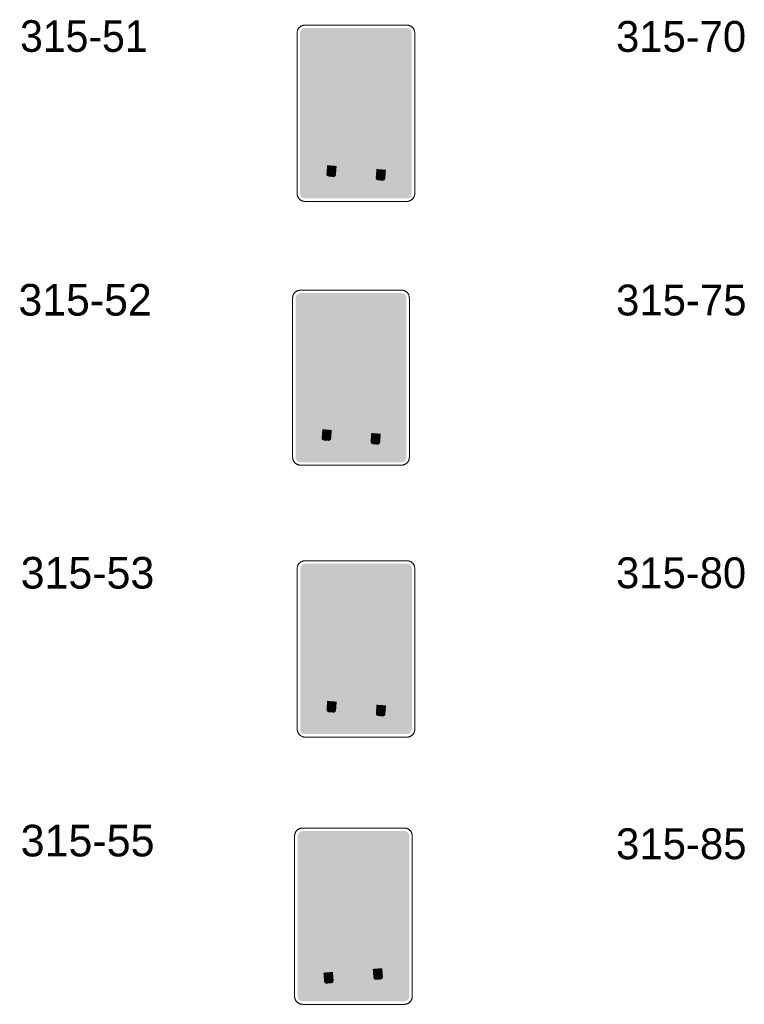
# Model space of a CAD drawing. Header units: millimetres. Extents: x 27 to 616, y -913 to 238.
# Tile 8 of 38: x 195 to 294, y -613 to -479. Entities that reach past the tile are written whole.
import ezdxf
from ezdxf.enums import TextEntityAlignment as Align

# ---------------------------------------------------------------- set-up
doc = ezdxf.new("R2010")
doc.units = ezdxf.units.MM
doc.header["$LTSCALE"] = 5
doc.linetypes.add('AUSGEZOGEN', pattern=[0])
doc.layers.add('Ebene_1', color=7, linetype='Continuous', true_color=0x000000)
doc.layers.add('Layer13', color=5, linetype='Continuous', true_color=0x0000ff)
doc.styles.add('Arial', font='arial.ttf')

msp = doc.modelspace()

# ---------------------------------------------------------------- hatches: boundary and pattern name
at = {"layer": 'Ebene_1', "linetype": 'AUSGEZOGEN', "lineweight": 18, "true_color": 0xfffffe}
h = msp.add_hatch(color=7, dxfattribs=at)
h.paths.add_polyline_path([(236.11, -490.21), (236.11, -481.49), (239.54, -481.49), (240.07, -481.54), (240.57, -481.7), (241.02, -481.94), (241.41, -482.27), (241.73, -482.66), (241.97, -483.11), (242.13, -483.6), (242.18, -484.14), (242.13, -484.67), (241.97, -485.17), (241.73, -485.62), (241.41, -486.01), (241.02, -486.33), (240.57, -486.58), (240.07, -486.73), (239.54, -486.78), (237.43, -486.78), (237.43, -490.21)], flags=0)
h.paths.add_polyline_path([(237.43, -485.54), (239.46, -485.54), (239.74, -485.51), (240, -485.43), (240.24, -485.3), (240.45, -485.13), (240.62, -484.92), (240.75, -484.68), (240.83, -484.42), (240.86, -484.14), (240.83, -483.85), (240.75, -483.59), (240.62, -483.35), (240.45, -483.15), (240.24, -482.97), (240, -482.85), (239.74, -482.76), (239.46, -482.74), (237.43, -482.74)], flags=0)
for points in [[(246.07, -488.5), (244.35, -490.21), (243.4, -490.21), (244.73, -488.88), (240.07, -488.88), (240.07, -488.12), (244.73, -488.12), (243.4, -486.78), (244.35, -486.78)], [(236.78, -496.4), (236.83, -496.2), (236.94, -496.02), (237.08, -495.86), (237.34, -495.49), (238.35, -493.58), (238.44, -493.45), (238.57, -493.36), (238.71, -493.3), (238.87, -493.29), (244.29, -493.71), (244.45, -493.74), (244.58, -493.82), (244.69, -493.93), (244.77, -494.07), (245.47, -496.11), (245.67, -496.52), (245.79, -496.7), (245.87, -496.89), (245.89, -497.1), (245.78, -498.51), (245.72, -498.72), (245.59, -498.88), (245.41, -498.98), (245.2, -499.01), (237.17, -498.4), (236.97, -498.34), (236.8, -498.21), (236.7, -498.03), (236.67, -497.81)], [(237.16, -498.61), (238.46, -498.71), (238.37, -499.91), (238.33, -500.03), (238.25, -500.13), (238.15, -500.19), (238.02, -500.21), (237.37, -500.16), (237.24, -500.12), (237.14, -500.04), (237.08, -499.94), (237.07, -499.81)], [(243.88, -499.13), (245.18, -499.23), (245.09, -500.42), (245.05, -500.54), (244.98, -500.64), (244.87, -500.7), (244.74, -500.72), (244.09, -500.67), (243.96, -500.64), (243.87, -500.56), (243.81, -500.45), (243.79, -500.32)], [(235.13, -501.49), (235.13, -500.21), (240.51, -500.21), (240.51, -500.72), (247.05, -500.72), (247.05, -501.49)], [(239.4, -524.57), (241.1, -522.87), (242.05, -522.87), (240.73, -524.19), (245.35, -524.19), (245.35, -524.95), (240.73, -524.95), (242.05, -526.27), (241.1, -526.27)], [(236.14, -532.42), (236.19, -532.22), (236.3, -532.04), (236.44, -531.88), (236.7, -531.51), (237.7, -529.61), (237.79, -529.49), (237.91, -529.39), (238.06, -529.34), (238.21, -529.33), (243.59, -529.74), (243.75, -529.77), (243.88, -529.85), (243.99, -529.96), (244.06, -530.1), (244.77, -532.12), (244.96, -532.53), (245.08, -532.71), (245.16, -532.9), (245.18, -533.11), (245.07, -534.51), (245.01, -534.71), (244.88, -534.87), (244.7, -534.98), (244.49, -535), (236.53, -534.4), (236.32, -534.34), (236.16, -534.21), (236.06, -534.03), (236.03, -533.82)], [(236.51, -534.61), (237.8, -534.71), (237.71, -535.89), (237.68, -536.02), (237.6, -536.11), (237.49, -536.18), (237.37, -536.19), (236.72, -536.14), (236.6, -536.11), (236.5, -536.03), (236.44, -535.92), (236.42, -535.79)], [(243.18, -535.12), (244.48, -535.22), (244.39, -536.4), (244.35, -536.52), (244.27, -536.62), (244.17, -536.68), (244.04, -536.7), (243.39, -536.65), (243.27, -536.62), (243.17, -536.54), (243.11, -536.43), (243.09, -536.3)], [(234.5, -537.46), (234.5, -536.19), (239.84, -536.19), (239.84, -536.7), (246.33, -536.7), (246.33, -537.46)], [(241.18, -559.44), (242.89, -557.73), (243.84, -557.73), (242.51, -559.06), (247.17, -559.06), (247.17, -559.82), (242.51, -559.82), (243.84, -561.15), (242.89, -561.15)], [(247.17, -562.86), (245.46, -564.58), (244.51, -564.58), (245.84, -563.25), (241.18, -563.25), (241.18, -562.48), (245.84, -562.48), (244.51, -561.15), (245.46, -561.15)], [(236.79, -569.44), (236.84, -569.24), (236.95, -569.06), (237.09, -568.9), (237.35, -568.52), (238.36, -566.62), (238.45, -566.49), (238.58, -566.4), (238.72, -566.34), (238.88, -566.33), (244.3, -566.74), (244.46, -566.78), (244.59, -566.85), (244.7, -566.97), (244.78, -567.11), (245.48, -569.14), (245.68, -569.55), (245.8, -569.74), (245.88, -569.93), (245.9, -570.14), (245.79, -571.55), (245.73, -571.75), (245.6, -571.92), (245.42, -572.02), (245.21, -572.05), (237.18, -571.44), (236.98, -571.38), (236.81, -571.25), (236.71, -571.07), (236.68, -570.85)], [(237.17, -571.65), (238.47, -571.75), (238.38, -572.94), (238.34, -573.07), (238.27, -573.17), (238.16, -573.23), (238.03, -573.24), (237.38, -573.19), (237.25, -573.16), (237.16, -573.08), (237.09, -572.97), (237.08, -572.84)], [(235.14, -574.53), (235.14, -573.25), (240.52, -573.25), (240.52, -573.76), (247.06, -573.76), (247.06, -574.53)], [(243.89, -572.17), (245.19, -572.26), (245.1, -573.46), (245.07, -573.58), (244.99, -573.68), (244.88, -573.74), (244.75, -573.76), (244.1, -573.71), (243.98, -573.67), (243.88, -573.6), (243.82, -573.49), (243.8, -573.36)], [(245.06, -605.88), (245.16, -607.29), (245.14, -607.5), (245.03, -607.69), (244.87, -607.81), (244.66, -607.87), (236.64, -608.49), (236.43, -608.46), (236.25, -608.36), (236.12, -608.19), (236.06, -607.98), (235.95, -606.58), (235.97, -606.37), (236.05, -606.17), (236.17, -605.99), (236.37, -605.58), (237.07, -603.55), (237.15, -603.41), (237.25, -603.29), (237.39, -603.22), (237.54, -603.18), (242.97, -602.77), (243.12, -602.78), (243.27, -602.84), (243.39, -602.93), (243.49, -603.06), (244.49, -604.96), (244.75, -605.34), (244.9, -605.5), (245.01, -605.68), (245.06, -605.88), (245.05, -605.83), (245.05, -605.82)], [(244.68, -608.09), (244.77, -609.28), (244.75, -609.41), (244.69, -609.52), (244.59, -609.6), (244.47, -609.63), (243.82, -609.68), (243.69, -609.67), (243.58, -609.6), (243.5, -609.51), (243.47, -609.38), (243.38, -608.19)], [(237.96, -608.6), (238.05, -609.8), (238.03, -609.92), (237.97, -610.03), (237.87, -610.11), (237.75, -610.15), (237.1, -610.19), (236.97, -610.18), (236.86, -610.12), (236.78, -610.02), (236.75, -609.89), (236.66, -608.7)], [(246.71, -610.96), (234.79, -610.96), (234.79, -610.2), (241.33, -610.2), (241.33, -609.68), (246.71, -609.68)]]:
    msp.add_hatch(color=7, dxfattribs=at).paths.add_polyline_path(points, flags=0)
h = msp.add_hatch(color=7, dxfattribs=at)
h.paths.add_polyline_path([(235.48, -526.27), (235.48, -517.62), (238.87, -517.62), (239.4, -517.67), (239.9, -517.82), (240.34, -518.07), (240.73, -518.39), (241.05, -518.78), (241.29, -519.22), (241.45, -519.71), (241.5, -520.24), (241.45, -520.77), (241.29, -521.27), (241.05, -521.71), (240.73, -522.1), (240.34, -522.42), (239.9, -522.66), (239.4, -522.82), (238.87, -522.87), (236.79, -522.87), (236.79, -526.27)], flags=0)
h.paths.add_polyline_path([(236.79, -521.63), (238.8, -521.63), (239.08, -521.61), (239.34, -521.52), (239.57, -521.4), (239.78, -521.23), (239.95, -521.02), (240.08, -520.78), (240.16, -520.52), (240.19, -520.24), (240.16, -519.96), (240.08, -519.7), (239.95, -519.47), (239.78, -519.26), (239.57, -519.09), (239.34, -518.96), (239.08, -518.88), (238.8, -518.85), (236.79, -518.85)], flags=0)
h = msp.add_hatch(color=7, dxfattribs=at)
h.paths.add_polyline_path([(235.03, -563.25), (235.03, -554.53), (238.45, -554.53), (238.98, -554.58), (239.48, -554.74), (239.93, -554.98), (240.32, -555.3), (240.65, -555.7), (240.89, -556.14), (241.04, -556.64), (241.1, -557.17), (241.04, -557.71), (240.89, -558.2), (240.65, -558.65), (240.32, -559.05), (239.93, -559.37), (239.48, -559.61), (238.98, -559.77), (238.45, -559.82), (236.35, -559.82), (236.35, -563.25)], flags=0)
h.paths.add_polyline_path([(236.35, -558.58), (238.37, -558.58), (238.66, -558.55), (238.92, -558.47), (239.16, -558.34), (239.36, -558.17), (239.53, -557.96), (239.66, -557.72), (239.75, -557.46), (239.77, -557.17), (239.75, -556.89), (239.66, -556.63), (239.53, -556.39), (239.36, -556.18), (239.16, -556.01), (238.92, -555.88), (238.66, -555.8), (238.37, -555.77), (236.35, -555.77)], flags=0)
h = msp.add_hatch(color=7, dxfattribs=at)
h.paths.add_polyline_path([(235.77, -599.69), (235.77, -590.97), (239.2, -590.97), (239.73, -591.02), (240.23, -591.18), (240.68, -591.42), (241.07, -591.75), (241.39, -592.14), (241.63, -592.59), (241.79, -593.08), (241.84, -593.62), (241.79, -594.15), (241.63, -594.65), (241.39, -595.1), (241.07, -595.49), (240.68, -595.81), (240.23, -596.05), (239.73, -596.21), (239.2, -596.26), (237.1, -596.26), (237.1, -599.69)], flags=0)
h.paths.add_polyline_path([(237.1, -595.02), (239.12, -595.02), (239.4, -594.99), (239.66, -594.91), (239.9, -594.78), (240.11, -594.61), (240.28, -594.4), (240.41, -594.16), (240.49, -593.9), (240.52, -593.62), (240.49, -593.33), (240.41, -593.07), (240.28, -592.83), (240.11, -592.63), (239.9, -592.45), (239.66, -592.33), (239.4, -592.24), (239.12, -592.22), (237.1, -592.22)], flags=0)
at = {"layer": 'Layer13', "linetype": 'AUSGEZOGEN', "lineweight": 18, "true_color": 0x0000ff}
for points in [[(234.14, -503.14), (233.88, -503.09), (233.67, -502.95), (233.53, -502.73), (233.48, -502.47), (233.48, -480.57), (233.53, -480.31), (233.67, -480.1), (233.88, -479.96), (234.14, -479.9), (248.03, -479.9), (248.29, -479.96), (248.51, -480.1), (248.65, -480.31), (248.7, -480.57), (248.7, -502.47), (248.65, -502.73), (248.51, -502.95), (248.29, -503.09), (248.03, -503.14)], [(237.88, -495.62), (238.75, -493.96), (238.84, -493.87), (238.96, -493.84), (244.12, -494.24), (244.24, -494.28), (244.31, -494.38), (244.92, -496.15)], [(233.52, -539.1), (233.27, -539.05), (233.05, -538.91), (232.91, -538.7), (232.86, -538.44), (232.86, -516.71), (232.91, -516.45), (233.05, -516.24), (233.27, -516.09), (233.52, -516.04), (247.31, -516.04), (247.56, -516.09), (247.77, -516.24), (247.92, -516.45), (247.97, -516.71), (247.97, -538.44), (247.92, -538.7), (247.77, -538.91), (247.56, -539.05), (247.31, -539.1)], [(237.23, -531.63), (238.1, -529.99), (238.18, -529.9), (238.3, -529.88), (243.42, -530.27), (243.54, -530.31), (243.61, -530.41), (244.22, -532.17)], [(234.16, -576.18), (233.9, -576.13), (233.68, -575.98), (233.54, -575.77), (233.49, -575.51), (233.49, -553.61), (233.54, -553.35), (233.68, -553.14), (233.9, -552.99), (234.16, -552.94), (248.04, -552.94), (248.3, -552.99), (248.52, -553.14), (248.66, -553.35), (248.71, -553.61), (248.71, -575.51), (248.66, -575.77), (248.52, -575.98), (248.3, -576.13), (248.04, -576.18)], [(237.89, -568.65), (238.76, -567), (238.85, -566.91), (238.97, -566.88), (244.13, -567.28), (244.25, -567.32), (244.32, -567.42), (244.94, -569.19)], [(233.81, -612.62), (233.55, -612.56), (233.33, -612.42), (233.19, -612.21), (233.14, -611.95), (233.14, -590.05), (233.19, -589.79), (233.33, -589.58), (233.55, -589.44), (233.81, -589.38), (247.69, -589.38), (247.95, -589.44), (248.16, -589.58), (248.31, -589.79), (248.36, -590.05), (248.36, -611.95), (248.31, -612.21), (248.16, -612.42), (247.95, -612.56), (247.69, -612.62)], [(243.96, -605.09), (236.91, -605.63), (237.53, -603.86), (237.6, -603.76), (237.72, -603.71), (242.88, -603.32), (243, -603.35), (243.08, -603.44)]]:
    msp.add_hatch(color=5, dxfattribs=at).paths.add_polyline_path(points, flags=0)

# ---------------------------------------------------------------- linework, layer by layer
at = {"layer": 'Ebene_1', "color": 18, "linetype": 'AUSGEZOGEN', "lineweight": 18, "true_color": 0x000000}
for p, q in [((233.08, -502.47), (233.08, -480.57)), ((234.14, -479.5), (248.03, -479.5)), ((249.1, -480.57), (249.1, -502.47)), ((248.03, -503.54), (234.14, -503.54)), ((232.46, -538.44), (232.46, -516.71)), ((233.52, -515.65), (247.31, -515.65)), ((248.37, -516.71), (248.37, -538.44)), ((247.31, -539.5), (233.52, -539.5)), ((234.16, -552.54), (248.04, -552.54)), ((233.09, -575.51), (233.09, -553.61)), ((249.11, -553.61), (249.11, -575.51)), ((248.04, -576.58), (234.16, -576.58)), ((233.81, -588.98), (247.69, -588.98)), ((232.74, -611.95), (232.74, -590.05)), ((248.76, -590.05), (248.76, -611.95)), ((247.69, -613.02), (233.81, -613.02))]:
    msp.add_line(p, q, dxfattribs=at)
for points in [[(233.08, -480.57), (233.08, -480.52), (233.08, -480.46), (233.09, -480.41), (233.1, -480.36), (233.11, -480.3), (233.12, -480.25), (233.14, -480.2), (233.16, -480.16), (233.18, -480.11), (233.21, -480.06), (233.23, -480.02), (233.26, -479.97), (233.29, -479.93), (233.32, -479.89), (233.35, -479.85), (233.39, -479.82), (233.43, -479.78), (233.46, -479.75), (233.5, -479.72), (233.55, -479.69), (233.59, -479.66), (233.63, -479.63), (233.68, -479.61), (233.73, -479.59), (233.78, -479.57), (233.83, -479.55), (233.88, -479.54), (233.93, -479.52), (233.98, -479.52), (234.04, -479.51), (234.09, -479.5), (234.14, -479.5)], [(248.03, -479.5), (248.09, -479.5), (248.14, -479.51), (248.2, -479.52), (248.25, -479.52), (248.3, -479.54), (248.35, -479.55), (248.4, -479.57), (248.45, -479.59), (248.5, -479.61), (248.54, -479.63), (248.59, -479.66), (248.63, -479.69), (248.67, -479.72), (248.71, -479.75), (248.75, -479.78), (248.79, -479.82), (248.82, -479.85), (248.86, -479.89), (248.89, -479.93), (248.92, -479.97), (248.95, -480.02), (248.97, -480.06), (249, -480.11), (249.02, -480.16), (249.04, -480.2), (249.05, -480.25), (249.07, -480.3), (249.08, -480.36), (249.09, -480.41), (249.1, -480.46), (249.1, -480.52), (249.1, -480.57)], [(234.14, -503.54), (234.09, -503.54), (234.04, -503.54), (233.98, -503.53), (233.93, -503.52), (233.88, -503.51), (233.83, -503.49), (233.78, -503.48), (233.73, -503.46), (233.68, -503.44), (233.63, -503.41), (233.59, -503.39), (233.55, -503.36), (233.5, -503.33), (233.46, -503.3), (233.43, -503.26), (233.39, -503.23), (233.35, -503.19), (233.32, -503.15), (233.29, -503.11), (233.26, -503.07), (233.23, -503.03), (233.21, -502.98), (233.18, -502.94), (233.16, -502.89), (233.14, -502.84), (233.12, -502.79), (233.11, -502.74), (233.1, -502.69), (233.09, -502.64), (233.08, -502.58), (233.08, -502.53), (233.08, -502.47)], [(249.1, -502.47), (249.1, -502.53), (249.1, -502.58), (249.09, -502.64), (249.08, -502.69), (249.07, -502.74), (249.05, -502.79), (249.04, -502.84), (249.02, -502.89), (249, -502.94), (248.97, -502.98), (248.95, -503.03), (248.92, -503.07), (248.89, -503.11), (248.86, -503.15), (248.82, -503.19), (248.79, -503.23), (248.75, -503.26), (248.71, -503.3), (248.67, -503.33), (248.63, -503.36), (248.59, -503.39), (248.54, -503.41), (248.5, -503.44), (248.45, -503.46), (248.4, -503.48), (248.35, -503.49), (248.3, -503.51), (248.25, -503.52), (248.2, -503.53), (248.14, -503.54), (248.09, -503.54), (248.03, -503.54)], [(232.46, -516.71), (232.46, -516.65), (232.47, -516.6), (232.48, -516.54), (232.48, -516.49), (232.5, -516.44), (232.51, -516.39), (232.53, -516.34), (232.55, -516.29), (232.57, -516.25), (232.59, -516.2), (232.62, -516.16), (232.64, -516.11), (232.67, -516.07), (232.71, -516.03), (232.74, -515.99), (232.77, -515.96), (232.81, -515.92), (232.85, -515.89), (232.89, -515.86), (232.93, -515.83), (232.97, -515.8), (233.02, -515.77), (233.06, -515.75), (233.11, -515.73), (233.16, -515.71), (233.21, -515.69), (233.26, -515.68), (233.31, -515.67), (233.36, -515.66), (233.41, -515.65), (233.47, -515.65), (233.52, -515.65)], [(247.31, -515.65), (247.36, -515.65), (247.41, -515.65), (247.47, -515.66), (247.52, -515.67), (247.57, -515.68), (247.62, -515.69), (247.67, -515.71), (247.72, -515.73), (247.77, -515.75), (247.81, -515.77), (247.86, -515.8), (247.9, -515.83), (247.94, -515.86), (247.98, -515.89), (248.02, -515.92), (248.06, -515.96), (248.09, -515.99), (248.12, -516.03), (248.16, -516.07), (248.18, -516.11), (248.21, -516.16), (248.24, -516.2), (248.26, -516.25), (248.28, -516.29), (248.3, -516.34), (248.32, -516.39), (248.33, -516.44), (248.34, -516.49), (248.35, -516.54), (248.36, -516.6), (248.36, -516.65), (248.37, -516.71)], [(233.52, -539.5), (233.47, -539.5), (233.41, -539.49), (233.36, -539.49), (233.31, -539.48), (233.26, -539.47), (233.21, -539.45), (233.16, -539.43), (233.11, -539.42), (233.06, -539.39), (233.02, -539.37), (232.97, -539.35), (232.93, -539.32), (232.89, -539.29), (232.85, -539.26), (232.81, -539.22), (232.77, -539.19), (232.74, -539.15), (232.71, -539.11), (232.67, -539.07), (232.64, -539.03), (232.62, -538.99), (232.59, -538.94), (232.57, -538.9), (232.55, -538.85), (232.53, -538.8), (232.51, -538.75), (232.5, -538.7), (232.48, -538.65), (232.48, -538.6), (232.47, -538.55), (232.46, -538.49), (232.46, -538.44)], [(248.37, -538.44), (248.36, -538.49), (248.36, -538.55), (248.35, -538.6), (248.34, -538.65), (248.33, -538.7), (248.32, -538.75), (248.3, -538.8), (248.28, -538.85), (248.26, -538.9), (248.24, -538.94), (248.21, -538.99), (248.18, -539.03), (248.16, -539.07), (248.12, -539.11), (248.09, -539.15), (248.06, -539.19), (248.02, -539.22), (247.98, -539.26), (247.94, -539.29), (247.9, -539.32), (247.86, -539.35), (247.81, -539.37), (247.77, -539.39), (247.72, -539.42), (247.67, -539.43), (247.62, -539.45), (247.57, -539.47), (247.52, -539.48), (247.47, -539.49), (247.41, -539.49), (247.36, -539.5), (247.31, -539.5)], [(233.09, -553.61), (233.09, -553.55), (233.09, -553.5), (233.1, -553.45), (233.11, -553.39), (233.12, -553.34), (233.14, -553.29), (233.15, -553.24), (233.17, -553.19), (233.19, -553.15), (233.22, -553.1), (233.24, -553.06), (233.27, -553.01), (233.3, -552.97), (233.33, -552.93), (233.36, -552.89), (233.4, -552.85), (233.44, -552.82), (233.48, -552.79), (233.52, -552.75), (233.56, -552.72), (233.6, -552.7), (233.65, -552.67), (233.69, -552.65), (233.74, -552.63), (233.79, -552.61), (233.84, -552.59), (233.89, -552.57), (233.94, -552.56), (233.99, -552.55), (234.05, -552.55), (234.1, -552.54), (234.16, -552.54)], [(248.04, -552.54), (248.1, -552.54), (248.15, -552.55), (248.21, -552.55), (248.26, -552.56), (248.31, -552.57), (248.36, -552.59), (248.41, -552.61), (248.46, -552.63), (248.51, -552.65), (248.55, -552.67), (248.6, -552.7), (248.64, -552.72), (248.68, -552.75), (248.72, -552.79), (248.76, -552.82), (248.8, -552.85), (248.84, -552.89), (248.87, -552.93), (248.9, -552.97), (248.93, -553.01), (248.96, -553.06), (248.98, -553.1), (249.01, -553.15), (249.03, -553.19), (249.05, -553.24), (249.06, -553.29), (249.08, -553.34), (249.09, -553.39), (249.1, -553.45), (249.11, -553.5), (249.11, -553.55), (249.11, -553.61)], [(234.16, -576.58), (234.1, -576.58), (234.05, -576.57), (233.99, -576.57), (233.94, -576.56), (233.89, -576.55), (233.84, -576.53), (233.79, -576.51), (233.74, -576.5), (233.69, -576.47), (233.65, -576.45), (233.6, -576.42), (233.56, -576.4), (233.52, -576.37), (233.48, -576.34), (233.44, -576.3), (233.4, -576.27), (233.36, -576.23), (233.33, -576.19), (233.3, -576.15), (233.27, -576.11), (233.24, -576.06), (233.22, -576.02), (233.19, -575.97), (233.17, -575.93), (233.15, -575.88), (233.14, -575.83), (233.12, -575.78), (233.11, -575.73), (233.1, -575.67), (233.09, -575.62), (233.09, -575.57), (233.09, -575.51)], [(249.11, -575.51), (249.11, -575.57), (249.11, -575.62), (249.1, -575.67), (249.09, -575.73), (249.08, -575.78), (249.06, -575.83), (249.05, -575.88), (249.03, -575.93), (249.01, -575.97), (248.98, -576.02), (248.96, -576.06), (248.93, -576.11), (248.9, -576.15), (248.87, -576.19), (248.84, -576.23), (248.8, -576.27), (248.76, -576.3), (248.72, -576.34), (248.68, -576.37), (248.64, -576.4), (248.6, -576.42), (248.55, -576.45), (248.51, -576.47), (248.46, -576.5), (248.41, -576.51), (248.36, -576.53), (248.31, -576.55), (248.26, -576.56), (248.21, -576.57), (248.15, -576.57), (248.1, -576.58), (248.04, -576.58)], [(232.74, -590.05), (232.74, -590), (232.74, -589.94), (232.75, -589.89), (232.76, -589.84), (232.77, -589.79), (232.79, -589.73), (232.8, -589.69), (232.82, -589.64), (232.84, -589.59), (232.87, -589.54), (232.89, -589.5), (232.92, -589.46), (232.95, -589.41), (232.98, -589.37), (233.02, -589.33), (233.05, -589.3), (233.09, -589.26), (233.13, -589.23), (233.17, -589.2), (233.21, -589.17), (233.25, -589.14), (233.3, -589.11), (233.34, -589.09), (233.39, -589.07), (233.44, -589.05), (233.49, -589.03), (233.54, -589.02), (233.59, -589.01), (233.64, -589), (233.7, -588.99), (233.75, -588.99), (233.81, -588.98)], [(247.69, -588.98), (247.75, -588.99), (247.8, -588.99), (247.85, -589), (247.91, -589.01), (247.96, -589.02), (248.01, -589.03), (248.06, -589.05), (248.11, -589.07), (248.15, -589.09), (248.2, -589.11), (248.24, -589.14), (248.29, -589.17), (248.33, -589.2), (248.37, -589.23), (248.41, -589.26), (248.45, -589.3), (248.48, -589.33), (248.52, -589.37), (248.55, -589.41), (248.58, -589.46), (248.6, -589.5), (248.63, -589.54), (248.65, -589.59), (248.68, -589.64), (248.69, -589.69), (248.71, -589.73), (248.73, -589.79), (248.74, -589.84), (248.75, -589.89), (248.75, -589.94), (248.76, -590), (248.76, -590.05)], [(233.81, -613.02), (233.75, -613.01), (233.7, -613.01), (233.64, -613), (233.59, -612.99), (233.54, -612.98), (233.49, -612.97), (233.44, -612.95), (233.39, -612.93), (233.34, -612.91), (233.3, -612.89), (233.25, -612.86), (233.21, -612.83), (233.17, -612.8), (233.13, -612.77), (233.09, -612.74), (233.05, -612.7), (233.02, -612.67), (232.98, -612.63), (232.95, -612.59), (232.92, -612.55), (232.89, -612.5), (232.87, -612.46), (232.84, -612.41), (232.82, -612.36), (232.8, -612.32), (232.79, -612.27), (232.77, -612.21), (232.76, -612.16), (232.75, -612.11), (232.74, -612.06), (232.74, -612), (232.74, -611.95)], [(248.76, -611.95), (248.76, -612), (248.75, -612.06), (248.75, -612.11), (248.74, -612.16), (248.73, -612.21), (248.71, -612.27), (248.69, -612.32), (248.68, -612.36), (248.65, -612.41), (248.63, -612.46), (248.6, -612.5), (248.58, -612.55), (248.55, -612.59), (248.52, -612.63), (248.48, -612.67), (248.45, -612.7), (248.41, -612.74), (248.37, -612.77), (248.33, -612.8), (248.29, -612.83), (248.24, -612.86), (248.2, -612.89), (248.15, -612.91), (248.11, -612.93), (248.06, -612.95), (248.01, -612.97), (247.96, -612.98), (247.91, -612.99), (247.85, -613), (247.8, -613.01), (247.75, -613.01), (247.69, -613.02)]]:
    msp.add_lwpolyline(points, dxfattribs=at)

# ---------------------------------------------------------------- texts
at = {"layer": 'Ebene_1', "color": 18, "linetype": 'AUSGEZOGEN', "lineweight": 18, "true_color": 0x000000, "style": 'Arial'}
for s, height, width, p, p2 in [('315-51', 4.311, 0.927503, (195.32, -483.15), (212.69, -483.15)), ('315-70', 4.203, 0.971001, (276.54, -483.15), (294.27, -483.15)), ('315-52', 4.311, 0.96939, (195.1, -519.11), (213.26, -519.11)), ('315-75', 4.203, 0.973533, (276.54, -519.09), (294.32, -519.09)), ('315-53', 4.311, 0.971922, (195.4, -556.33), (213.61, -556.33)), ('315-80', 4.203, 0.971001, (276.54, -556.28), (294.27, -556.28)), ('315-55', 4.311, 0.973533, (195.4, -592.85), (213.64, -592.85)), ('315-85', 4.203, 0.973533, (276.54, -593.23), (294.32, -593.23))]:
    msp.add_text(s, height=height, dxfattribs=dict(at, width=width)).set_placement(p, p2, align=Align.FIT)

doc.saveas('drawing.dxf')
